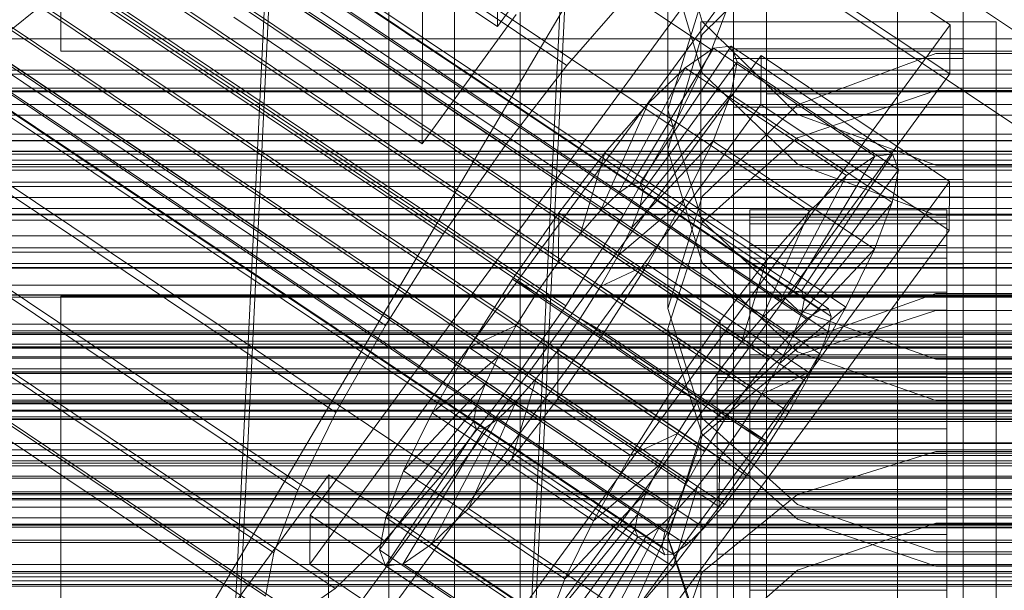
# Model space of a CAD drawing. Header units: millimetres. Extents: x -2233 to 65662, y -50530 to 6847.
# Tile 86 of 256: x -190 to -130, y -34556 to -34521. Entities that reach past the tile are written whole.
import ezdxf

# ---------------------------------------------------------------- set-up
doc = ezdxf.new("R2010")
doc.units = ezdxf.units.MM
for name, color, linetype, lineweight in [('COTAS_O', 1, 'Continuous', 0), ('COTAS_P', 1, 'Continuous', 0), ('frontal_briquetadora', 7, 'Continuous', 0), ('frontal_C01', 7, 'Continuous', 0), ('frontal_C02', 7, 'Continuous', 0), ('frontal_C03', 7, 'Continuous', 0), ('frontal_C04', 7, 'Continuous', 0), ('frontal_mezcladora', 7, 'Continuous', 0), ('frontal_secador', 7, 'Continuous', 0)]:
    doc.layers.add(name, color=color, linetype=linetype, lineweight=lineweight)
doc.dimstyles.new('R19_100', dxfattribs={"dimtxt": 250, "dimasz": 150, "dimexe": 150, "dimexo": 80, "dimgap": 100, "dimtad": 1, "dimtih": 1, "dimtoh": 1, "dimdsep": 46, "dimcen": 0.09, "dimadec": 0, "dimazin": 0, "dimtfac": 1, "dimtdec": 4, "dimtofl": 0, "dimtmove": 0, "dimatfit": 3, "dimfxl": 1, "dimtolj": 1, "dimtzin": 0, "dimarcsym": 0})

# ---------------------------------------------------------------- blocks, each defined once
blk = doc.blocks.new('DIM_R32_40')
at = {"layer": 'COTAS_P'}
for p, q in [((-150, -32200), (550, -32200)), ((550, -32200), (505, -32350)), ((550, -34800), (550, -32200)), ((550, -32200), (595, -32350)), ((550, -34800), (505, -34650)), ((550, -34800), (595, -34650)), ((-150, -34800), (550, -34800))]:
    blk.add_line(p, q, dxfattribs=at)
blk.add_text('2600 P', height=250, rotation=90, dxfattribs=at).set_placement((450, -33500))
blk = doc.blocks.new('DIM_R32_42')
at = {"layer": 'COTAS_O'}
for p, q in [((-650, -33700), (50, -33700)), ((50, -33700), (5, -33850)), ((50, -34900), (50, -33700)), ((50, -33700), (95, -33850)), ((50, -34900), (5, -34750)), ((50, -34900), (95, -34750)), ((-650, -34900), (50, -34900))]:
    blk.add_line(p, q, dxfattribs=at)
blk.add_text('1200 O', height=250, rotation=90, dxfattribs=at).set_placement((-50, -34300))
blk = doc.blocks.new('DIM_R32_43')
at = {"layer": 'COTAS_O'}
for p, q in [((-650, -34200), (-500, -34155)), ((650, -34200), (500, -34155)), ((-650, -34900), (-650, -34200)), ((-650, -34200), (650, -34200)), ((-650, -34200), (-500, -34245)), ((650, -34200), (500, -34245)), ((650, -34900), (650, -34200))]:
    blk.add_line(p, q, dxfattribs=at)
blk.add_text('1300 O', height=250, dxfattribs=at).set_placement((0, -34100))

msp = doc.modelspace()

# ---------------------------------------------------------------- linework, layer by layer
at = {"layer": 'frontal_briquetadora'}
for p, q in [((-164, -34454.149), (-164, -34674)), ((-160, -34674), (-160, -34454.149)), ((-160, -34478.149), (-160, -34698)), ((-160, -34703.142), (-160, -34483.291)), ((-160, -34483.291), (-160, -34691.652)), ((-160, -34698.08), (-160, -34489.719)), ((-160, -34489.719), (-160, -34692.717)), ((-168, -34689.16), (-168, -34492.29)), ((-164, -34695.288), (-164, -34492.29)), ((-160, -34695.288), (-160, -34492.29)), ((-160, -34492.29), (-160, -34689.16)), ((-168, -34497.432), (-168, -34694.302)), ((-160, -34694.302), (-160, -34497.432)), ((-160, -34507.212), (-160, -34521.811)), ((-160, -34526.043), (-160, -34510.982)), ((-148.92, -34520.952), (-151, -34513.787)), ((-160, -34524.321), (-160, -34513.861)), ((-160, -34514.607), (-160, -34530.029)), ((-160, -34515.062), (-160, -34529.165)), ((-160, -34515.099), (-160, -34530.501)), ((-160, -34530.972), (-160, -34515.589)), ((-148.92, -34521.752), (-143.094, -34516.027)), ((-160, -34516.984), (-160, -34526.011)), ((-151, -34517.123), (-151, -34528.769)), ((-151, -34517.123), (-148.92, -34524.071)), ((-151, -34526.331), (-148.92, -34519.58)), ((-143.094, -34526.603), (-148.92, -34520.952)), ((-160, -34521.811), (-160, -34531.565)), ((-151, -34528.769), (-148.92, -34521.752)), ((-134.674, -34522.89), (-143.094, -34526.023)), ((-125.326, -34522.89), (-134.674, -34522.89)), ((-160, -34528.587), (-160, -34524.321)), ((-148.92, -34524.071), (-143.093, -34529.643)), ((-143.093, -34528.025), (-134.673, -34525.158)), ((-134.673, -34525.158), (-125.327, -34525.158)), ((-160, -34526.011), (-160, -34528.587)), ((-160, -34536.502), (-160, -34526.043)), ((-151, -34526.331), (-151, -34538.419)), ((-148.92, -34533.082), (-151, -34526.331)), ((-143.094, -34526.023), (-148.92, -34531.596)), ((-134.674, -34529.704), (-143.094, -34526.603)), ((-148.92, -34533.192), (-143.093, -34528.025)), ((-148.92, -34535.648), (-151, -34528.769)), ((-160, -34529.165), (-160, -34538.192)), ((195, -34530), (-195, -34530)), ((-143.093, -34529.643), (-134.673, -34532.735)), ((-125.326, -34529.704), (-134.674, -34529.704)), ((-160, -34530.029), (-160, -34544.797)), ((-160, -34530.501), (-160, -34545.247)), ((-160, -34545.697), (-160, -34530.972)), ((-160, -34531.565), (-160, -34534.991)), ((-148.92, -34531.596), (-151, -34538.419)), ((-134.673, -34532.735), (-125.327, -34532.735)), ((-151, -34539.635), (-148.92, -34533.192)), ((-143.093, -34538.496), (-148.92, -34533.082)), ((-143.094, -34541.066), (-148.92, -34535.648)), ((-160, -34540.768), (-160, -34536.502)), ((195, -34537), (-195, -34537)), ((-134.674, -34537.508), (-143.094, -34540.51)), ((-125.326, -34537.508), (-134.674, -34537.508)), ((-160, -34538.192), (-160, -34540.768)), ((-151, -34538.419), (-148.92, -34545.1)), ((-134.673, -34541.501), (-143.093, -34538.496)), ((-134.673, -34538.552), (-143.093, -34541.275)), ((-125.327, -34538.552), (-134.673, -34538.552)), ((-151, -34539.635), (-151, -34552.363)), ((-151, -34539.635), (-148.92, -34546.078)), ((-143.094, -34540.51), (-148.92, -34545.844)), ((-143.093, -34541.275), (-148.92, -34546.182)), ((-134.674, -34544.034), (-143.094, -34541.066)), ((-125.327, -34541.501), (-134.673, -34541.501)), ((-125.326, -34544.034), (-134.674, -34544.034)), ((-160, -34544.797), (-160, -34558.872)), ((-160, -34545.247), (-160, -34559.3)), ((-148.92, -34545.1), (-143.094, -34550.353)), ((-160, -34559.728), (-160, -34545.697)), ((-148.92, -34545.844), (-151, -34552.363)), ((-148.92, -34546.182), (-151, -34552.301)), ((-148.92, -34546.078), (-143.093, -34551.244)), ((-143.093, -34549.754), (-134.673, -34547.13)), ((-134.673, -34547.13), (-125.327, -34547.13)), ((-148.92, -34554.481), (-143.093, -34549.754)), ((-143.094, -34550.353), (-134.674, -34553.23)), ((-143.094, -34554.358), (-134.674, -34551.493)), ((-143.093, -34551.244), (-134.673, -34554.112)), ((-134.674, -34551.493), (-125.326, -34551.493)), ((-151, -34552.301), (-151, -34565.638)), ((-151, -34552.301), (-148.92, -34558.42)), ((-148.92, -34558.731), (-151, -34552.363)), ((-134.674, -34553.23), (-125.326, -34553.23)), ((-151, -34560.376), (-148.92, -34554.481)), ((-148.92, -34559.44), (-143.094, -34554.358)), ((-134.673, -34554.112), (-125.327, -34554.112))]:
    msp.add_line(p, q, dxfattribs=at)
at = {"layer": 'frontal_C01'}
for p, q in [((-147, -34476.569), (-147, -34522.617)), ((-133, -34522.617), (-133, -34476.569)), ((-147, -34528.826), (-147, -34482.778)), ((-133, -34482.778), (-133, -34528.826)), ((-161.391, -34521.258), (-133.859, -34483.547)), ((-147, -34485.601), (-147, -34531.649)), ((-133, -34531.649), (-133, -34485.601)), ((-177.811, -34566.248), (-174.943, -34506.685)), ((-156.962, -34507.481), (-159.83, -34567.045)), ((-177.811, -34571.894), (-174.943, -34512.331)), ((-159.83, -34572.691), (-156.962, -34513.127)), ((-172.859, -34513.551), (-161.391, -34521.258)), ((-413.642, -34953.889), (-153.642, -34513.889)), ((-165.983, -34528.39), (-165.926, -34514.842)), ((-147, -34530.577), (-147, -34517.029)), ((-147, -34526.622), (-147, -34517.029)), ((-133, -34517.029), (-133, -34530.577)), ((-133, -34517.029), (-133, -34526.622)), ((-161.391, -34521.258), (-161.379, -34518.436)), ((-147, -34519.794), (-147, -34522.617)), ((-133, -34522.617), (-133, -34519.794)), ((-177.451, -34520.683), (-165.983, -34528.39)), ((-165.983, -34528.39), (-160.247, -34520.534)), ((-149, -34526.625), (-149, -34520.98)), ((-149, -34520.98), (-131, -34520.98)), ((-149, -34566.645), (-149, -34520.98)), ((-131, -34520.98), (-131, -34526.625)), ((-131, -34520.98), (-131, -34566.645)), ((-147, -34522.617), (-133, -34522.617)), ((-131, -34526.625), (-149, -34526.625)), ((-149, -34572.29), (-149, -34526.625)), ((-133, -34526.622), (-147, -34526.622)), ((-147, -34526.622), (-147, -34540.17)), ((-133, -34540.17), (-133, -34526.622)), ((-131, -34572.29), (-131, -34526.625)), ((-133, -34528.826), (-147, -34528.826)), ((-147, -34528.826), (-147, -34531.649)), ((-133, -34531.649), (-133, -34528.826)), ((-133, -34530.577), (-147, -34530.577)), ((-147, -34530.577), (-147, -34540.17)), ((-133, -34540.17), (-133, -34530.577)), ((-147, -34531.649), (-133, -34531.649)), ((-147, -34540.17), (-133, -34540.17))]:
    msp.add_line(p, q, dxfattribs=at)
at = {"layer": 'frontal_C02'}
for p, q in [((-355.53, -34395.528), (-141.731, -34538.504)), ((-355.017, -34395.472), (-141.218, -34538.448)), ((-356.348, -34396.091), (-142.549, -34539.066)), ((-354.844, -34395.927), (-141.045, -34538.902)), ((-357.415, -34397.122), (-143.617, -34540.097)), ((-355.022, -34396.861), (-141.224, -34539.836)), ((-358.659, -34398.55), (-144.861, -34541.526)), ((-355.541, -34398.211), (-141.742, -34541.186)), ((-332.659, -34399.413), (-148.35, -34522.667)), ((-146.196, -34543.255), (-359.995, -34400.28)), ((-356.363, -34399.884), (-142.565, -34542.86)), ((-341.461, -34400.371), (-157.152, -34523.626)), ((-361.332, -34402.192), (-147.533, -34545.168)), ((-357.434, -34401.768), (-143.635, -34544.743)), ((-358.68, -34403.733), (-144.881, -34546.708)), ((-362.578, -34404.157), (-148.779, -34547.132)), ((-334.981, -34404.136), (-150.672, -34527.39)), ((-360.017, -34405.645), (-146.218, -34548.62)), ((-160.922, -34528.507), (-345.231, -34405.252)), ((-363.648, -34406.04), (-149.85, -34549.016)), ((-361.352, -34407.374), (-147.554, -34550.35)), ((-364.471, -34407.714), (-150.672, -34550.689)), ((-364.989, -34409.064), (-151.191, -34552.039)), ((-362.596, -34408.803), (-148.798, -34551.779)), ((-365.168, -34409.998), (-151.369, -34552.973)), ((-363.664, -34409.834), (-149.865, -34552.809)), ((-338.003, -34409.451), (-153.694, -34532.706)), ((-364.995, -34410.452), (-151.196, -34553.428)), ((-364.482, -34410.397), (-150.683, -34553.372)), ((-349.002, -34410.649), (-164.693, -34533.904)), ((-341.52, -34414.996), (-157.211, -34538.251)), ((-352.519, -34416.194), (-168.21, -34539.449)), ((-345.291, -34420.393), (-160.982, -34543.648)), ((-355.541, -34421.51), (-171.232, -34544.764)), ((-349.061, -34425.274), (-164.752, -34548.529)), ((-357.863, -34426.233), (-173.554, -34549.488)), ((-352.572, -34429.307), (-168.263, -34552.561)), ((-359.326, -34430.042), (-175.016, -34553.297)), ((-359.83, -34432.678), (-175.521, -34555.933)), ((-355.584, -34432.216), (-171.275, -34555.471)), ((-359.341, -34433.961), (-175.032, -34557.216)), ((-357.893, -34433.803), (-173.584, -34557.058)), ((-130, -34521.432), (-228.298, -34455.696)), ((-228.298, -34461.426), (-130, -34527.162)), ((-172.809, -34551.005), (-145.277, -34513.482)), ((-145.277, -34513.482), (-133.809, -34521.151)), ((-145.289, -34516.463), (-172.821, -34553.985)), ((-133.821, -34524.132), (-145.289, -34516.463)), ((-146.887, -34518.858), (-148.35, -34522.667)), ((-157.152, -34523.626), (-153.641, -34519.593)), ((-133.809, -34521.151), (-161.341, -34558.674)), ((-133.809, -34521.151), (-133.821, -34524.132)), ((-153.199, -34530.834), (-148.226, -34522.574)), ((-152.686, -34530.779), (-147.143, -34522.456)), ((-148.35, -34522.667), (-150.672, -34527.39)), ((-148.226, -34522.574), (-149.953, -34523.762)), ((-147.143, -34522.456), (-148.226, -34522.574)), ((-148.226, -34522.574), (-138.396, -34529.148)), ((-147.143, -34522.456), (-137.313, -34529.03)), ((-146.777, -34523.416), (-147.143, -34522.456)), ((-172.847, -34560.542), (-145.315, -34523.02)), ((-147, -34526.174), (-147, -34523.194)), ((-147, -34523.194), (-133, -34523.194)), ((-147, -34569.012), (-147, -34523.194)), ((-145.327, -34526), (-145.315, -34523.02)), ((-145.315, -34523.02), (-133.847, -34530.689)), ((-133, -34523.194), (-133, -34526.174)), ((-133, -34523.194), (-133, -34569.012)), ((-160.922, -34528.507), (-157.152, -34523.626)), ((-154.017, -34531.397), (-149.953, -34523.762)), ((-152.513, -34531.233), (-146.777, -34523.416)), ((-149.953, -34523.762), (-152.207, -34525.938)), ((-149.953, -34523.762), (-140.123, -34530.335)), ((-147.155, -34525.388), (-146.777, -34523.416)), ((-146.777, -34523.416), (-136.948, -34529.989)), ((-161.353, -34561.654), (-133.821, -34524.132)), ((-152.692, -34532.167), (-147.155, -34525.388)), ((-148.249, -34528.237), (-147.155, -34525.388)), ((-147.155, -34525.388), (-137.325, -34531.961)), ((-145.327, -34526), (-172.859, -34563.523)), ((-155.085, -34532.428), (-152.207, -34525.938)), ((-152.207, -34525.938), (-154.833, -34528.954)), ((-152.207, -34525.938), (-142.377, -34532.512)), ((-133, -34526.174), (-147, -34526.174)), ((-147, -34526.174), (-147, -34571.993)), ((-133.859, -34533.669), (-145.327, -34526)), ((-133, -34571.993), (-133, -34526.174)), ((-150.672, -34527.39), (-153.694, -34532.706)), ((-164.693, -34533.904), (-160.922, -34528.507)), ((-153.21, -34533.517), (-148.249, -34528.237)), ((-149.985, -34531.77), (-148.249, -34528.237)), ((-148.249, -34528.237), (-138.419, -34534.811)), ((-154.833, -34528.954), (-157.653, -34532.606)), ((-156.329, -34533.857), (-154.833, -34528.954)), ((-154.833, -34528.954), (-145.003, -34535.528)), ((-138.396, -34529.148), (-143.369, -34537.408)), ((-137.313, -34529.03), (-142.856, -34537.352)), ((-140.123, -34530.335), (-138.396, -34529.148)), ((-138.396, -34529.148), (-137.313, -34529.03)), ((-137.313, -34529.03), (-136.948, -34529.989)), ((-136.948, -34529.989), (-142.683, -34537.807)), ((-136.948, -34529.989), (-137.325, -34531.961)), ((-140.123, -34530.335), (-144.188, -34537.97)), ((-142.377, -34532.512), (-140.123, -34530.335)), ((-133.847, -34530.689), (-161.379, -34568.211)), ((-154.017, -34531.397), (-153.199, -34530.834)), ((-153.199, -34530.834), (-152.686, -34530.779)), ((-143.369, -34537.408), (-153.199, -34530.834)), ((-142.856, -34537.352), (-152.686, -34530.779)), ((-152.686, -34530.779), (-152.513, -34531.233)), ((-133.847, -34530.689), (-133.859, -34533.669)), ((-155.085, -34532.428), (-154.017, -34531.397)), ((-154.033, -34535.19), (-149.985, -34531.77)), ((-144.188, -34537.97), (-154.017, -34531.397)), ((-152.513, -34531.233), (-152.692, -34532.167)), ((-142.683, -34537.807), (-152.513, -34531.233)), ((-152.246, -34535.746), (-149.985, -34531.77)), ((-149.985, -34531.77), (-140.156, -34538.344)), ((-152.692, -34532.167), (-153.21, -34533.517)), ((-142.862, -34538.741), (-152.692, -34532.167)), ((-137.325, -34531.961), (-142.862, -34538.741)), ((-137.325, -34531.961), (-138.419, -34534.811)), ((-157.653, -34532.606), (-160.474, -34536.643)), ((-157.653, -34532.606), (-157.665, -34535.586)), ((-147.823, -34539.179), (-157.653, -34532.606)), ((-153.694, -34532.706), (-157.211, -34538.251)), ((-156.329, -34533.857), (-155.085, -34532.428)), ((-145.255, -34539.001), (-155.085, -34532.428)), ((-147, -34535.712), (-147, -34532.731)), ((-147, -34532.731), (-133, -34532.731)), ((-147, -34578.55), (-147, -34532.731)), ((-146, -34542.415), (-146, -34532.423)), ((-146, -34532.423), (-146, -34532.869)), ((-146, -34532.423), (-134, -34532.423)), ((-146, -34533.271), (-146, -34532.423)), ((-146, -34542.626), (-146, -34532.869)), ((-146, -34532.869), (-146, -34534.579)), ((-146, -34532.869), (-134, -34532.869)), ((-142.377, -34532.512), (-145.255, -34539.001)), ((-145.003, -34535.528), (-142.377, -34532.512)), ((-134, -34532.869), (-134, -34532.423)), ((-134, -34532.423), (-134, -34542.415)), ((-134, -34532.423), (-134, -34533.271)), ((-134, -34534.579), (-134, -34532.869)), ((-134, -34532.869), (-134, -34542.626)), ((-133, -34532.731), (-133, -34535.712)), ((-133, -34532.731), (-133, -34578.55)), ((-153.21, -34533.517), (-154.033, -34535.19)), ((-143.38, -34540.09), (-153.21, -34533.517)), ((-146, -34542.817), (-146, -34533.271)), ((-146, -34533.271), (-134, -34533.271)), ((-146, -34535.355), (-146, -34533.271)), ((-134, -34533.271), (-134, -34542.817)), ((-134, -34533.271), (-134, -34535.355)), ((-168.21, -34539.449), (-164.693, -34533.904)), ((-161.391, -34571.192), (-133.859, -34533.669)), ((-157.665, -34535.586), (-156.329, -34533.857)), ((-146.499, -34540.43), (-156.329, -34533.857)), ((-146, -34543.436), (-146, -34534.579)), ((-146, -34534.579), (-146, -34537.435)), ((-146, -34534.579), (-134, -34534.579)), ((-134, -34537.435), (-134, -34534.579)), ((-134, -34534.579), (-134, -34543.436)), ((-154.033, -34535.19), (-155.103, -34537.074)), ((-144.203, -34541.764), (-154.033, -34535.19)), ((-146, -34543.804), (-146, -34535.355)), ((-146, -34535.355), (-134, -34535.355)), ((-146, -34538.532), (-146, -34535.355)), ((-138.419, -34534.811), (-143.38, -34540.09)), ((-138.419, -34534.811), (-140.156, -34538.344)), ((-134, -34535.355), (-134, -34543.804)), ((-134, -34535.355), (-134, -34538.532)), ((-159.001, -34537.498), (-157.665, -34535.586)), ((-157.665, -34535.586), (-147.835, -34542.16)), ((-155.103, -34537.074), (-152.246, -34535.746)), ((-154.877, -34539.894), (-152.246, -34535.746)), ((-152.246, -34535.746), (-142.416, -34542.32)), ((-147.823, -34539.179), (-145.003, -34535.528)), ((-133, -34535.712), (-147, -34535.712)), ((-147, -34535.712), (-147, -34581.53)), ((-145.003, -34535.528), (-146.499, -34540.43)), ((-133, -34581.53), (-133, -34535.712)), ((-160.474, -34536.643), (-163.105, -34540.791)), ((-159.001, -34537.498), (-160.474, -34536.643)), ((-160.474, -34536.643), (-150.644, -34543.216)), ((-155.103, -34537.074), (-156.35, -34539.039)), ((-145.274, -34543.647), (-155.103, -34537.074)), ((-160.247, -34539.463), (-159.001, -34537.498)), ((-149.171, -34544.072), (-159.001, -34537.498)), ((-146, -34544.789), (-146, -34537.435)), ((-146, -34537.435), (-146, -34541.243)), ((-146, -34537.435), (-134, -34537.435)), ((-143.369, -34537.408), (-144.188, -34537.97)), ((-142.856, -34537.352), (-143.369, -34537.408)), ((-142.683, -34537.807), (-142.856, -34537.352)), ((-134, -34541.243), (-134, -34537.435)), ((-134, -34537.435), (-134, -34544.789)), ((-157.211, -34538.251), (-160.982, -34543.648)), ((-144.188, -34537.97), (-145.255, -34539.001)), ((-140.156, -34538.344), (-144.203, -34541.764)), ((-142.862, -34538.741), (-142.683, -34537.807)), ((-140.156, -34538.344), (-142.416, -34542.32)), ((-146, -34545.309), (-146, -34538.532)), ((-146, -34538.532), (-134, -34538.532)), ((-146, -34542.587), (-146, -34538.532)), ((-143.38, -34540.09), (-142.862, -34538.741)), ((-142.549, -34539.066), (-141.731, -34538.504)), ((-141.731, -34538.504), (-141.218, -34538.448)), ((-141.045, -34538.902), (-141.224, -34539.836)), ((-141.218, -34538.448), (-141.045, -34538.902)), ((-134, -34538.532), (-134, -34545.309)), ((-134, -34538.532), (-134, -34542.587)), ((-171.232, -34544.764), (-168.21, -34539.449)), ((-160.247, -34539.463), (-163.105, -34540.791)), ((-161.318, -34541.347), (-160.247, -34539.463)), ((-150.417, -34546.037), (-160.247, -34539.463)), ((-156.35, -34539.039), (-157.686, -34540.951)), ((-156.35, -34539.039), (-154.877, -34539.894)), ((-146.52, -34545.612), (-156.35, -34539.039)), ((-150.644, -34543.216), (-147.823, -34539.179)), ((-147.835, -34542.16), (-147.823, -34539.179)), ((-145.255, -34539.001), (-146.499, -34540.43)), ((-143.617, -34540.097), (-142.549, -34539.066)), ((-157.698, -34543.932), (-154.877, -34539.894)), ((-154.877, -34539.894), (-145.047, -34546.468)), ((-144.861, -34541.526), (-143.617, -34540.097)), ((-144.203, -34541.764), (-143.38, -34540.09)), ((-141.224, -34539.836), (-141.742, -34541.186)), ((-163.105, -34540.791), (-165.365, -34544.767)), ((-163.105, -34540.791), (-153.275, -34547.364)), ((-146.499, -34540.43), (-147.835, -34542.16)), ((-161.318, -34541.347), (-165.365, -34544.767)), ((-162.14, -34543.02), (-161.318, -34541.347)), ((-151.488, -34547.92), (-161.318, -34541.347)), ((-157.686, -34540.951), (-159.022, -34542.68)), ((-157.686, -34540.951), (-157.698, -34543.932)), ((-147.856, -34547.525), (-157.686, -34540.951)), ((-146, -34546.593), (-146, -34541.243)), ((-146, -34541.243), (-146, -34545.745)), ((-146, -34541.243), (-134, -34541.243)), ((-141.742, -34541.186), (-142.565, -34542.86)), ((-134, -34545.745), (-134, -34541.243)), ((-134, -34541.243), (-134, -34546.593)), ((-146.196, -34543.255), (-144.861, -34541.526)), ((-145.274, -34543.647), (-144.203, -34541.764)), ((-147.835, -34542.16), (-149.171, -34544.072)), ((-148, -34542.817), (-148, -34542.415)), ((-148, -34542.415), (-148, -34542.626)), ((-148, -34542.415), (148, -34542.415)), ((-146, -34542.626), (-146, -34542.415)), ((-134, -34542.415), (-146, -34542.415)), ((-146, -34542.415), (-146, -34542.817)), ((-146, -34547.23), (-146, -34542.587)), ((-146, -34542.587), (-134, -34542.587)), ((-146, -34547.244), (-146, -34542.587)), ((-142.416, -34542.32), (-145.274, -34543.647)), ((-142.416, -34542.32), (-145.047, -34546.468)), ((-134, -34542.415), (-134, -34542.626)), ((-134, -34542.817), (-134, -34542.415)), ((-134, -34542.587), (-134, -34547.23)), ((-134, -34542.587), (-134, -34547.244)), ((-162.14, -34543.02), (-167.102, -34548.3)), ((-162.659, -34544.37), (-162.14, -34543.02)), ((-152.311, -34549.594), (-162.14, -34543.02)), ((-159.022, -34542.68), (-160.518, -34547.583)), ((-159.022, -34542.68), (-160.266, -34544.109)), ((-149.192, -34549.254), (-159.022, -34542.68)), ((-148, -34542.626), (-148, -34543.436)), ((-148, -34542.626), (148, -34542.626)), ((-148, -34543.804), (-148, -34542.817)), ((-148, -34542.817), (148, -34542.817)), ((-146, -34543.436), (-146, -34542.626)), ((-134, -34542.626), (-146, -34542.626)), ((-134, -34542.817), (-146, -34542.817)), ((-146, -34542.817), (-146, -34543.804)), ((-142.565, -34542.86), (-143.635, -34544.743)), ((-134, -34542.626), (-134, -34543.436)), ((-134, -34543.804), (-134, -34542.817)), ((-160.982, -34543.648), (-164.752, -34548.529)), ((-153.275, -34547.364), (-150.644, -34543.216)), ((-150.644, -34543.216), (-149.171, -34544.072)), ((-148, -34543.436), (-148, -34544.789)), ((-148, -34543.436), (148, -34543.436)), ((-147.533, -34545.168), (-146.196, -34543.255)), ((-146.52, -34545.612), (-145.274, -34543.647)), ((-146, -34544.789), (-146, -34543.436)), ((-134, -34543.436), (-146, -34543.436)), ((-134, -34543.436), (-134, -34544.789)), ((-162.659, -34544.37), (-168.196, -34551.149)), ((-160.266, -34544.109), (-163.144, -34550.599)), ((-162.837, -34545.304), (-162.659, -34544.37)), ((-152.829, -34550.944), (-162.659, -34544.37)), ((-160.266, -34544.109), (-161.333, -34545.14)), ((-160.518, -34547.583), (-157.698, -34543.932)), ((-150.436, -34550.683), (-160.266, -34544.109)), ((-157.698, -34543.932), (-147.868, -34550.505)), ((-149.171, -34544.072), (-150.417, -34546.037)), ((-148, -34545.309), (-148, -34543.804)), ((-148, -34543.804), (148, -34543.804)), ((-134, -34543.804), (-146, -34543.804)), ((-146, -34543.804), (-146, -34545.309)), ((-134, -34545.309), (-134, -34543.804)), ((-173.554, -34549.488), (-171.232, -34544.764)), ((-165.365, -34544.767), (-167.102, -34548.3)), ((-165.365, -34544.767), (-155.535, -34551.34)), ((-148, -34544.789), (-148, -34546.593)), ((-148, -34544.789), (148, -34544.789)), ((-146, -34546.593), (-146, -34544.789)), ((-134, -34544.789), (-146, -34544.789)), ((-143.635, -34544.743), (-144.881, -34546.708)), ((-134, -34544.789), (-134, -34546.593)), ((-162.837, -34545.304), (-168.573, -34553.121)), ((-161.333, -34545.14), (-165.397, -34552.775)), ((-162.664, -34545.759), (-162.837, -34545.304)), ((-153.008, -34551.878), (-162.837, -34545.304)), ((-161.333, -34545.14), (-162.151, -34545.703)), ((-151.503, -34551.714), (-161.333, -34545.14)), ((-148.779, -34547.132), (-147.533, -34545.168)), ((-148, -34547.23), (-148, -34545.309)), ((-148, -34545.309), (148, -34545.309)), ((-134, -34545.309), (-146, -34545.309)), ((-146, -34545.309), (-146, -34547.23)), ((-134, -34547.23), (-134, -34545.309)), ((-162.664, -34545.759), (-168.208, -34554.081)), ((-162.151, -34545.703), (-167.125, -34553.963)), ((-162.151, -34545.703), (-162.664, -34545.759)), ((-152.835, -34552.332), (-162.664, -34545.759)), ((-152.321, -34552.276), (-162.151, -34545.703)), ((-153.275, -34547.364), (-150.417, -34546.037)), ((-150.417, -34546.037), (-151.488, -34547.92)), ((-147.856, -34547.525), (-146.52, -34545.612)), ((-145.047, -34546.468), (-146.52, -34545.612)), ((-146, -34545.745), (-146, -34548.725)), ((-134, -34545.745), (-146, -34545.745)), ((-146, -34545.745), (-146, -34550.632)), ((-134, -34548.725), (-134, -34545.745)), ((-134, -34550.632), (-134, -34545.745)), ((-148, -34546.593), (-148, -34548.725)), ((-148, -34546.593), (148, -34546.593)), ((-145.047, -34546.468), (-147.868, -34550.505)), ((-144.881, -34546.708), (-146.218, -34548.62)), ((-146, -34548.725), (-146, -34546.593)), ((-134, -34546.593), (-146, -34546.593)), ((-134, -34546.593), (-134, -34548.725)), ((-155.535, -34551.34), (-153.275, -34547.364)), ((-149.85, -34549.016), (-148.779, -34547.132)), ((-148, -34549.435), (-148, -34547.23)), ((-148, -34547.23), (148, -34547.23)), ((-134, -34547.23), (-146, -34547.23)), ((-146, -34547.23), (-146, -34549.435)), ((-146, -34549.435), (-146, -34547.244)), ((-146, -34547.244), (-134, -34547.244)), ((-146, -34552.184), (-146, -34547.244)), ((-134, -34549.435), (-134, -34547.23)), ((-134, -34547.244), (-134, -34549.435)), ((-134, -34547.244), (-134, -34552.184)), ((-163.144, -34550.599), (-160.518, -34547.583)), ((-160.518, -34547.583), (-150.688, -34554.156)), ((-155.535, -34551.34), (-151.488, -34547.92)), ((-151.488, -34547.92), (-152.311, -34549.594)), ((-149.192, -34549.254), (-147.856, -34547.525)), ((-147.868, -34550.505), (-147.856, -34547.525)), ((-177.394, -34556.364), (-171.658, -34548.547)), ((-171.715, -34562.853), (-171.658, -34548.547)), ((-171.658, -34548.547), (-160.19, -34556.216)), ((-164.752, -34548.529), (-168.263, -34552.561)), ((-167.102, -34548.3), (-168.196, -34551.149)), ((-167.102, -34548.3), (-157.272, -34554.873)), ((-150.672, -34550.689), (-149.85, -34549.016)), ((-148, -34548.725), (-148, -34551.04)), ((148, -34548.725), (-148, -34548.725)), ((-146.218, -34548.62), (-147.554, -34550.35)), ((-146, -34548.725), (-134, -34548.725)), ((-146, -34551.04), (-146, -34548.725)), ((-134, -34548.725), (-134, -34551.04)), ((-175.016, -34553.297), (-173.554, -34549.488)), ((-157.272, -34554.873), (-152.311, -34549.594)), ((-152.311, -34549.594), (-152.829, -34550.944)), ((-150.688, -34554.156), (-149.192, -34549.254)), ((-150.436, -34550.683), (-149.192, -34549.254)), ((-148, -34551.775), (-148, -34549.435)), ((-148, -34549.435), (148, -34549.435)), ((-134, -34549.435), (-146, -34549.435)), ((-146, -34549.435), (-146, -34551.775)), ((-134, -34551.775), (-134, -34549.435)), ((-147.554, -34550.35), (-148.798, -34551.779)), ((-165.397, -34552.775), (-163.144, -34550.599)), ((-163.144, -34550.599), (-153.314, -34557.173)), ((-158.366, -34557.723), (-152.829, -34550.944)), ((-153.314, -34557.173), (-150.436, -34550.683)), ((-152.829, -34550.944), (-153.008, -34551.878)), ((-151.503, -34551.714), (-150.436, -34550.683)), ((-151.191, -34552.039), (-150.672, -34550.689)), ((-147.868, -34550.505), (-150.688, -34554.156)), ((-146, -34551.04), (-146, -34550.632)), ((-146, -34550.632), (-146, -34555.571)), ((-146, -34550.632), (-134, -34550.632)), ((-134, -34555.571), (-134, -34550.632)), ((-134, -34550.632), (-134, -34551.04)), ((-172.809, -34551.005), (-172.821, -34553.985)), ((-161.341, -34558.674), (-172.809, -34551.005)), ((-168.196, -34551.149), (-168.573, -34553.121)), ((-168.196, -34551.149), (-158.366, -34557.723)), ((-157.272, -34554.873), (-155.535, -34551.34)), ((-148, -34551.04), (-148, -34553.38)), ((-148, -34551.04), (148, -34551.04)), ((-146, -34553.38), (-146, -34551.04)), ((-134, -34551.04), (-146, -34551.04)), ((-134, -34551.04), (-134, -34553.38)), ((-158.743, -34559.695), (-153.008, -34551.878)), ((-155.567, -34559.349), (-151.503, -34551.714)), ((-153.008, -34551.878), (-152.835, -34552.332)), ((-152.321, -34552.276), (-151.503, -34551.714)), ((-151.369, -34552.973), (-151.191, -34552.039)), ((-148.798, -34551.779), (-149.865, -34552.809)), ((-148, -34554.09), (-148, -34551.775)), ((-148, -34551.775), (148, -34551.775)), ((-146, -34551.775), (-146, -34552.184)), ((-134, -34551.775), (-146, -34551.775)), ((-146, -34551.775), (-146, -34554.09)), ((-146, -34552.184), (-134, -34552.184)), ((-146, -34557.071), (-146, -34552.184)), ((-134, -34552.184), (-134, -34551.775)), ((-134, -34554.09), (-134, -34551.775)), ((-134, -34552.184), (-134, -34557.071)), ((-168.263, -34552.561), (-171.275, -34555.471)), ((-167.125, -34553.963), (-165.397, -34552.775)), ((-165.397, -34552.775), (-155.567, -34559.349)), ((-158.378, -34560.654), (-152.835, -34552.332)), ((-157.295, -34560.536), (-152.321, -34552.276)), ((-152.835, -34552.332), (-152.321, -34552.276)), ((-175.521, -34555.933), (-175.016, -34553.297)), ((-168.573, -34553.121), (-168.208, -34554.081)), ((-168.573, -34553.121), (-158.743, -34559.695)), ((-151.196, -34553.428), (-151.369, -34552.973)), ((-150.683, -34553.372), (-151.196, -34553.428)), ((-149.865, -34552.809), (-150.683, -34553.372)), ((-148, -34553.38), (-148, -34555.585)), ((-148, -34553.38), (148, -34553.38)), ((-146, -34555.585), (-146, -34553.38)), ((-146, -34553.38), (-146, -34555.571)), ((-134, -34553.38), (-146, -34553.38)), ((-134, -34555.571), (-134, -34553.38)), ((-134, -34553.38), (-134, -34555.585)), ((-172.821, -34553.985), (-161.353, -34561.654)), ((-168.208, -34554.081), (-167.125, -34553.963)), ((-167.125, -34553.963), (-157.295, -34560.536)), ((-168.208, -34554.081), (-158.378, -34560.654)), ((-150.688, -34554.156), (-153.314, -34557.173)), ((-148, -34556.222), (-148, -34554.09)), ((-148, -34554.09), (148, -34554.09)), ((-146, -34554.09), (-146, -34557.071)), ((-134, -34554.09), (-146, -34554.09)), ((-146, -34554.09), (-146, -34556.222)), ((-134, -34557.071), (-134, -34554.09)), ((-134, -34556.222), (-134, -34554.09)), ((-158.366, -34557.723), (-157.272, -34554.873)), ((-171.275, -34555.471), (-173.584, -34557.058)), ((-146, -34555.571), (-146, -34560.228)), ((-146, -34555.571), (-134, -34555.571)), ((-134, -34560.228), (-134, -34555.571))]:
    msp.add_line(p, q, dxfattribs=at)
at = {"layer": 'frontal_C03'}
for p, q in [((-1405.601, -35497.963), (1424.399, -33222.651)), ((1250, -34523.912), (-1250, -34523.912)), ((1250, -34524.157), (-1250, -34524.157)), ((1250, -34525.17), (-1250, -34525.17)), ((1250, -34525.237), (-1250, -34525.237)), ((1250, -34527.816), (-1250, -34527.816)), ((1250, -34528.202), (-1250, -34528.202)), ((1250, -34528.84), (-1250, -34528.84)), ((1250, -34528.868), (-1250, -34528.868)), ((1250, -34529.032), (-1250, -34529.032)), ((-1250, -34529.801), (1250, -34529.801)), ((1250, -34530.742), (-1250, -34530.742)), ((1250, -34531.675), (-1250, -34531.675)), ((1250, -34532.34), (-1250, -34532.34)), ((1250, -34532.68), (-1250, -34532.68)), ((1250, -34532.727), (-1250, -34532.727)), ((1250, -34533.046), (-1250, -34533.046)), ((1250, -34535.69), (-1250, -34535.69)), ((1250, -34535.976), (-1250, -34535.976)), ((1496, -34539.901), (-1496, -34539.901)), ((1496, -34539.928), (-1496, -34539.928)), ((1496, -34540.82), (-1496, -34540.82)), ((1496, -34540.847), (-1496, -34540.847)), ((1496, -34541.37), (-1496, -34541.37)), ((1496, -34541.446), (-1496, -34541.446)), ((1496, -34542.288), (-1496, -34542.288)), ((1496, -34542.365), (-1496, -34542.365)), ((1496, -34544.109), (-1496, -34544.109)), ((1496, -34544.224), (-1496, -34544.224)), ((1250, -34544.182), (-1250, -34544.182)), ((-1250, -34544.614), (1250, -34544.614)), ((1250, -34544.676), (-1250, -34544.676)), ((1496, -34545.028), (-1496, -34545.028)), ((1496, -34545.142), (-1496, -34545.142)), ((-1250, -34545.014), (1250, -34545.014)), ((1250, -34546.65), (-1250, -34546.65)), ((1250, -34547.036), (-1250, -34547.036)), ((1496, -34547.704), (-1496, -34547.704)), ((-1496, -34547.839), (1496, -34547.839)), ((1250, -34547.702), (-1250, -34547.702)), ((1496, -34548.623), (-1496, -34548.623)), ((-1496, -34548.757), (1496, -34548.757)), ((-1250, -34548.634), (1250, -34548.634)), ((1250, -34549.576), (-1250, -34549.576)), ((1250, -34550.508), (-1250, -34550.508)), ((1250, -34551.174), (-1250, -34551.174)), ((1250, -34551.561), (-1250, -34551.561)), ((1496, -34551.606), (-1496, -34551.606)), ((1496, -34551.741), (-1496, -34551.741)), ((1496, -34552.524), (-1496, -34552.524)), ((1496, -34552.659), (-1496, -34552.659)), ((1250, -34554.431), (-1250, -34554.431)), ((1250, -34554.768), (-1250, -34554.768)), ((1496, -34555.221), (-1496, -34555.221)), ((1496, -34555.335), (-1496, -34555.335))]:
    msp.add_line(p, q, dxfattribs=at)
at = {"layer": 'frontal_C04'}
for p, q in [((-188, -34522.763), (-188, -34490.813)), ((-188, -34520.026), (-188, -34522.763)), ((188, -34522.763), (-188, -34522.763)), ((225, -34525.221), (-225, -34525.221)), ((-225, -34528.221), (225, -34528.221)), ((225, -34529.389), (-225, -34529.389)), ((225, -34535.93), (-225, -34535.93)), ((188, -34537.67), (-188, -34537.67)), ((-188, -34537.67), (-188, -34569.619)), ((-188, -34540.406), (-188, -34537.67)), ((-225, -34539.787), (225, -34539.787)), ((225, -34540.754), (-225, -34540.754)), ((-188, -34540.406), (188, -34540.406)), ((-188, -34572.356), (-188, -34540.406)), ((225, -34545.174), (-225, -34545.174)), ((-225, -34549.771), (225, -34549.771)), ((225, -34550.081), (-225, -34550.081)), ((225, -34552.673), (-225, -34552.673))]:
    msp.add_line(p, q, dxfattribs=at)
at = {"layer": 'frontal_mezcladora'}
for p, q in [((-160, -34535), (-160, -34450)), ((-145, -34525.346), (-145, -34470.534)), ((-137, -34525.346), (-137, -34470.534)), ((-145, -34590), (-145, -34525.346)), ((-145, -34525.346), (-137, -34525.346)), ((-137, -34590), (-137, -34525.346)), ((-315, -34535), (315, -34535)), ((-240, -34535), (-160, -34535)), ((-420, -34542.102), (240, -34542.102))]:
    msp.add_line(p, q, dxfattribs=at)
at = {"layer": 'frontal_secador'}
for p, q in [((-1250, -34522), (1250, -34522)), ((-1250, -34525), (1250, -34525)), ((1250, -34526), (-1250, -34526)), ((-1250, -34526.659), (1250, -34526.659)), ((1250, -34529.659), (-1250, -34529.659)), ((-1250, -34531), (1250, -34531)), ((1250, -34534), (-1250, -34534)), ((-1250, -34534.728), (1250, -34534.728)), ((-1250, -34537.588), (1250, -34537.588)), ((1250, -34537.611), (-1250, -34537.611)), ((1250, -34537.728), (-1250, -34537.728)), ((-1250, -34539.387), (1250, -34539.387)), ((1250, -34539.918), (-1250, -34539.918)), ((-1250, -34540), (1250, -34540)), ((1250, -34540.588), (-1250, -34540.588)), ((1250, -34542.387), (-1250, -34542.387)), ((1250, -34543), (-1250, -34543)), ((-1250, -34543.65), (1250, -34543.65)), ((1250, -34544), (-1250, -34544)), ((1250, -34547.382), (-1250, -34547.382)), ((-1250, -34548), (1250, -34548)), ((1250, -34549.689), (-1250, -34549.689)), ((-1250, -34550), (1250, -34550)), ((1250, -34554), (-1250, -34554)), ((1250, -34554.545), (-1250, -34554.545)), ((-1250, -34555), (1250, -34555))]:
    msp.add_line(p, q, dxfattribs=at)

# ---------------------------------------------------------------- dimensions: what is measured, and where the dimension line sits
at = {"layer": 'COTAS_O'}
for p2, distance, picture, middle in [((-650, -33700), -700, 'DIM_R32_42', (50, -34300)), ((650, -34900), 700, 'DIM_R32_43', (0, -34200))]:
    dim = msp.add_aligned_dim(p1=(-650, -34900), p2=p2, distance=distance, text='<> O', dimstyle='R19_100', dxfattribs=at)
    dim.commit()
    dim.dimension.update_dxf_attribs({"geometry": picture, "text_midpoint": middle})
at = {"layer": 'COTAS_P'}
dim = msp.add_aligned_dim(p1=(-150, -34800), p2=(-150, -32200), distance=-700, text='<> P', dimstyle='R19_100', dxfattribs=at)
dim.commit()
dim.dimension.update_dxf_attribs({"geometry": 'DIM_R32_40', "text_midpoint": (550, -33500)})

doc.saveas('drawing.dxf')
